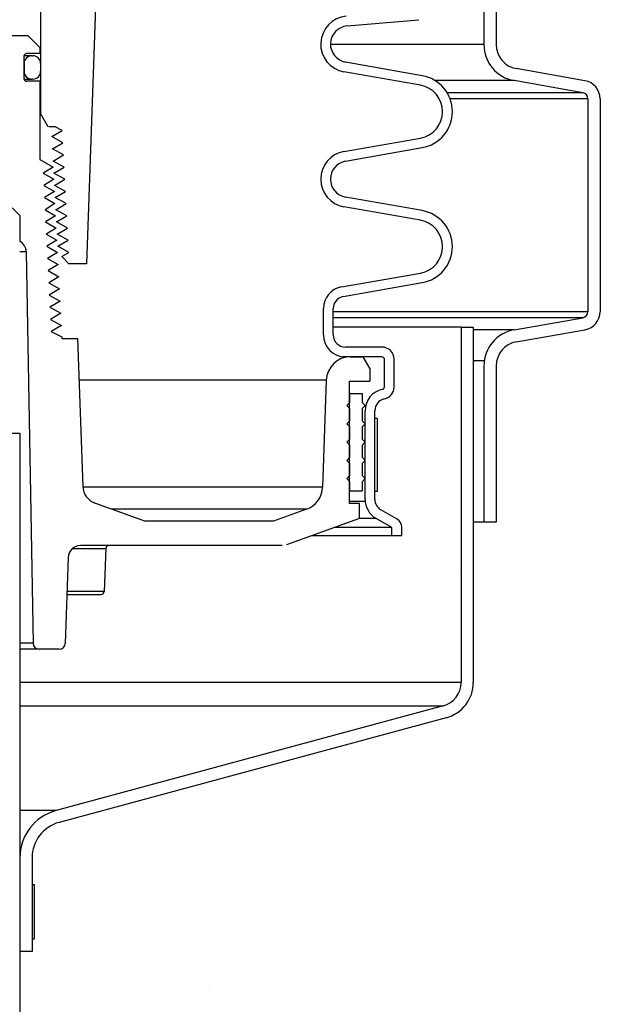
# Model space of a CAD drawing. Extents: x -169 to 2224, y 0 to 2796.
# Tile 136 of 256: x 1568.47 to 1574.44, y 394.91 to 405. Entities that reach past the tile are written whole.
import ezdxf

# ---------------------------------------------------------------- set-up
doc = ezdxf.new("R2010")
doc.units = 0
doc.header["$MEASUREMENT"] = 0
doc.header["$PDSIZE"] = 1
doc.layers.get('DEFPOINTS').update_dxf_attribs({"linetype": 'CONTINUOUS'})
for name, color, linetype in [('DIM', 3, 'CONTINUOUS'), ('GALV-4', 4, 'CONTINUOUS'), ('PEAGRAVEL-HATCH', 3, 'CONTINUOUS'), ('SPILL-BUCKET', 1, 'CONTINUOUS')]:
    doc.layers.add(name, color=color, linetype=linetype)
doc.styles.add('SIMPLEX', font='simplex')
doc.dimstyles.new('DIM64', dxfattribs={"dimscale": 64, "dimtxt": 0.09375, "dimasz": 0.09375, "dimexe": 0.0625, "dimexo": 0.0625, "dimgap": 0.046875, "dimtad": 1, "dimdec": 4, "dimzin": 3, "dimdsep": 46, "dimlunit": 4, "dimtxsty": 'SIMPLEX', "dimcen": 0, "dimclrd": 256, "dimclre": 256, "dimclrt": 256, "dimadec": 0, "dimazin": 0, "dimtfac": 1, "dimtdec": 4, "dimtmove": 0, "dimatfit": 3, "dimfxl": 1, "dimfrac": 2, "dimtolj": 1, "dimtzin": 0, "dimarcsym": 0})

# ---------------------------------------------------------------- blocks, each defined once
blk = doc.blocks.new('*D19')
at = {"layer": 'DEFPOINTS', "color": 0, "transparency": 16777216}
for p in [(1294.365, 414.289), (1931.872, 414.007), (1931.872, 136.516)]:
    blk.add_point(p, dxfattribs=at)
at = {"layer": 'DIM', "lineweight": -2, "transparency": 16777216}
for p, q in [((1294.365, 410.289), (1294.365, 132.516)), ((1931.872, 410.007), (1931.872, 132.516)), ((1300.365, 136.516), (1925.872, 136.516))]:
    blk.add_line(p, q, dxfattribs=at)
at = {"layer": 'DIM', "transparency": 16777216}
for points in [[(1300.365, 137.516), (1300.365, 135.516), (1294.365, 136.516)], [(1925.872, 137.516), (1925.872, 135.516), (1931.872, 136.516)]]:
    blk.add_solid(points, dxfattribs=at)
at = {"layer": 'DIM', "transparency": 16777216, "insert": (1613.119, 144.087), "char_height": 6, "attachment_point": 5, "style": 'SIMPLEX'}
blk.add_mtext('\\A1;53\'-1 1/2" (F.V. TANK SLAB)', dxfattribs=at)

msp = doc.modelspace()

# ---------------------------------------------------------------- hatches: boundary and pattern name
at = {"layer": 'PEAGRAVEL-HATCH'}
h = msp.add_hatch(dxfattribs=at)
h.set_pattern_fill('AR-SAND', color=256, scale=7.5, style=0)
h.set_pattern_definition([(37.5, (1705.354, 373.979), (-0.47245, 14.4512), [0, -11.4, 0, -12.75, 0, -12.1875]), (7.5, (1705.354, 373.979), (13.2733, 21.166), [0, -6.15, 0, -10.275, 0, -3.9375]), (327.5, (1696.129, 373.979), (23.3561, 0.0424), [0, -3.75, 0, -13.5, 0, -17.625]), (317.5, (1696.129, 373.979), (22.546, 6.5826), [0, -1.875, 0, -8.85, 0, -10.125])])
h.paths.add_polyline_path([(1570.33517, 414.15822), (1595.38964, 414.15822), (1595.38964, 373.97898), (1570.33517, 373.97898)])
h = msp.add_hatch(dxfattribs=at)
h.set_pattern_fill('AR-SAND', color=256, scale=7.5, style=0)
h.set_pattern_definition([(37.5, (1719.884, 371.258), (-0.47245, 14.4512), [0, -11.4, 0, -12.75, 0, -12.1875]), (7.5, (1719.884, 371.258), (13.2733, 21.166), [0, -6.15, 0, -10.275, 0, -3.9375]), (327.5, (1710.659, 371.258), (23.3561, 0.0424), [0, -3.75, 0, -13.5, 0, -17.625]), (317.5, (1710.659, 371.258), (22.546, 6.5826), [0, -1.875, 0, -8.85, 0, -10.125])])
edge = h.paths.add_edge_path()
edge.add_line((1568.58487, 410.75736), (1580.85981, 410.75736))
edge.add_arc((1580.67252, 410.76619), 0.1875, 310.000095, 357.298457, ccw=False)
edge.add_line((1580.79304, 410.62256), (1580.16258, 410.09354))
edge.add_arc((1580.2831, 409.9499), 0.1875, 490.000095, 555.380859)
edge.add_line((1580.10232, 409.90017), (1580.25881, 409.33129))
edge.add_arc((1579.77672, 409.19867), 0.5, 360, 375.380859, ccw=False)
edge.add_line((1580.27672, 409.19867), (1580.27672, 409.01619))
edge.add_line((1580.27672, 409.01619), (1580.24672, 409.01619))
edge.add_line((1580.24672, 409.01619), (1580.24672, 408.39119))
edge.add_line((1580.24672, 408.39119), (1580.27672, 408.26619))
edge.add_line((1580.27672, 408.26619), (1580.37047, 408.26619))
edge.add_line((1580.37047, 408.26619), (1580.55797, 408.26619))
edge.add_line((1580.55797, 408.26619), (1580.55797, 406.05086))
edge.add_arc((1580.30797, 406.05086), 0.25, 284.989898, 360, ccw=False)
edge.add_arc((1592.36884, 361.00728), 46.38034, 464.989886, 465.707335)
edge.add_arc((1580.0427, 404.83739), 0.85, 465.707347, 540)
edge.add_line((1579.1927, 404.83739), (1579.1927, 402.62373))
edge.add_line((1579.1927, 402.62373), (1579.19257, 402.46304))
edge.add_line((1579.19257, 402.46304), (1579.35118, 402.46304))
edge.add_line((1579.35118, 402.46304), (1579.5427, 402.62373))
edge.add_line((1579.5427, 402.62373), (1579.5427, 403.66034))
edge.add_ellipse((1579.67162, 403.74985), major_axis=(0, 0.2), ratio=0.72085956, start_angle=116.585007, end_angle=251.031832)
edge.add_line((1579.80797, 403.63592), (1579.80797, 403.32673))
edge.add_arc((1579.74191, 403.31551), 0.06701, 238.579317, 369.639978, ccw=False)
edge.add_arc((1579.68047, 403.20173), 0.0625, 424.903045, 540)
edge.add_line((1579.61797, 403.20173), (1579.61797, 402.82673))
edge.add_arc((1579.68047, 402.82673), 0.0625, 540, 630)
edge.add_line((1579.68047, 402.76423), (1579.74797, 402.76423))
edge.add_arc((1579.74797, 402.70423), 0.06, 359.979772, 450, ccw=False)
edge.add_line((1579.80797, 402.70421), (1579.80449, 392.8692))
edge.add_arc((1633.72155, 263.94838), 139.74129, 472.6955788, 474.5798006)
edge.add_arc((1576.05085, 389.38903), 1.7, 465.563139, 540)
edge.add_line((1574.35085, 389.38903), (1574.35085, 381.7636))
edge.add_line((1574.35085, 381.7636), (1573.46739, 381.7636))
edge.add_line((1573.46739, 381.7636), (1573.23086, 381.7636))
edge.add_line((1573.23086, 381.7636), (1573.96739, 380.44837))
edge.add_line((1573.96739, 380.44837), (1573.96739, 380.05001))
edge.add_arc((1574.21739, 380.05001), 0.25, 540, 630)
edge.add_line((1574.21739, 379.80001), (1574.35085, 379.80001))
edge.add_line((1574.35085, 379.80001), (1574.35085, 378.2636))
edge.add_arc((1574.10085, 378.2636), 0.25, 270, 360, ccw=False)
edge.add_line((1574.10085, 378.0136), (1574.10085, 373.0014))
edge.add_line((1574.10085, 373.0014), (1573.4821, 373.0014))
edge.add_line((1573.4821, 373.0014), (1573.4821, 372.10422))
edge.add_line((1573.4821, 372.10422), (1573.35835, 372.10422))
edge.add_line((1573.35835, 372.10422), (1573.35835, 371.69133))
edge.add_line((1573.35835, 371.69133), (1572.84771, 371.65562))
edge.add_line((1572.84771, 371.65562), (1572.84771, 371.59375))
edge.add_line((1572.84771, 371.59375), (1572.78583, 371.59375))
edge.add_line((1572.78583, 371.59375), (1572.78583, 371.25844))
edge.add_line((1572.78583, 371.25844), (1572.29083, 371.25844))
edge.add_line((1572.29083, 371.25844), (1572.29083, 371.59375))
edge.add_line((1572.29083, 371.59375), (1572.22896, 371.59375))
edge.add_line((1572.22896, 371.59375), (1572.22896, 371.65562))
edge.add_line((1572.22896, 371.65562), (1572.10521, 371.65562))
edge.add_line((1572.10521, 371.65562), (1572.10521, 371.25844))
edge.add_line((1572.10521, 371.25844), (1568.58487, 371.25844))
edge.add_line((1568.58487, 371.25844), (1568.58487, 410.75736))
h.paths.add_polyline_path([(1572.30632, 371.86873, -0.57507133), (1572.2848, 371.85475, 0.53001081), (1572.24133, 371.82584), (1572.24133, 371.60959), (1572.83533, 371.60959), (1572.83533, 371.85709), (1572.78484, 371.85709, -0.35188447), (1572.77034, 371.86873, 0.80321759)], flags=16)
h.paths.add_polyline_path([(1572.64129, 371.81749, 1), (1572.43537, 371.81749, 1)], flags=0)

# ---------------------------------------------------------------- linework, layer by layer
at = {"layer": 'GALV-4', "color": 1}
msp.add_lwpolyline([(1568.47021, 400.76292), (1568.48158, 352.51592), (1563.78479, 352.51592), (1563.77342, 400.76292)], close=True, dxfattribs=at)
at = {"layer": 'SPILL-BUCKET', "color": 1, "linetype": 'Continuous'}
for p, q in [((1573.22687, 405.95156), (1573.22687, 404.74773)), ((1573.35178, 405.95156), (1573.35178, 404.74773)), ((1569.26161, 405.55973), (1569.1548, 402.50115)), ((1568.6831, 405.24927), (1568.6831, 404.04166)), ((1571.82461, 404.93902), (1572.56063, 405.00342)), ((1563.69301, 404.84305), (1568.55169, 404.84305)), ((1568.55169, 404.84305), (1568.6766, 404.71814)), ((1568.6766, 404.71814), (1568.6766, 404.65568)), ((1568.51221, 404.6282), (1568.51221, 404.39985)), ((1568.55733, 404.63394), (1568.5128, 404.63394)), ((1568.6766, 404.65568), (1568.5397, 404.65568)), ((1568.58419, 404.63394), (1568.55733, 404.63394)), ((1568.59316, 404.63394), (1568.58419, 404.63394)), ((1568.59316, 404.63394), (1568.60315, 404.63394)), ((1568.51222, 404.554), (1568.51297, 404.554)), ((1568.51297, 404.554), (1568.51321, 404.554)), ((1568.51321, 404.554), (1568.51321, 404.47405)), ((1568.6831, 404.554), (1568.6831, 404.47405)), ((1572.59304, 404.42949), (1571.8084, 404.56784)), ((1574.26184, 404.37763), (1573.55823, 404.5017)), ((1568.51296, 404.47405), (1568.51221, 404.47405)), ((1568.51286, 404.39411), (1568.55736, 404.39411)), ((1568.51321, 404.47405), (1568.51296, 404.47405)), ((1568.55736, 404.39411), (1568.58419, 404.39411)), ((1568.58419, 404.39411), (1568.59316, 404.39411)), ((1568.60315, 404.39411), (1568.59316, 404.39411)), ((1572.57569, 404.33107), (1571.79105, 404.46943)), ((1568.6766, 404.37237), (1568.5397, 404.37237)), ((1568.6766, 404.37237), (1568.6766, 403.56985)), ((1574.24015, 404.25461), (1573.53654, 404.37868)), ((1574.29176, 404.19311), (1574.29176, 402.00926)), ((1574.41668, 404.19311), (1574.41668, 402.00926)), ((1568.68147, 404.04166), (1568.6766, 404.04166)), ((1568.6831, 404.04166), (1568.68147, 404.04166)), ((1568.76117, 403.90644), (1568.6831, 404.04166)), ((1568.83347, 403.90644), (1568.76589, 403.90644)), ((1568.90413, 403.86691), (1568.83347, 403.90644)), ((1568.79917, 403.80445), (1568.90413, 403.86691)), ((1568.91101, 403.74199), (1568.79917, 403.80445)), ((1571.79105, 403.65145), (1572.57569, 403.7898)), ((1568.80579, 403.67953), (1568.91101, 403.74199)), ((1571.8084, 403.55303), (1572.59304, 403.69139)), ((1568.91789, 403.61708), (1568.80579, 403.67953)), ((1568.8124, 403.55462), (1568.91789, 403.61708)), ((1568.6766, 403.56985), (1568.81097, 403.49216)), ((1568.81097, 403.49216), (1568.70923, 403.4297)), ((1568.92478, 403.49216), (1568.8124, 403.55462)), ((1568.81902, 403.4297), (1568.92478, 403.49216)), ((1568.70923, 403.4297), (1568.81726, 403.36725)), ((1568.93166, 403.36725), (1568.81902, 403.4297)), ((1568.81726, 403.36725), (1568.71553, 403.30479)), ((1568.71553, 403.30479), (1568.82381, 403.24233)), ((1568.82563, 403.30479), (1568.93166, 403.36725)), ((1568.93854, 403.24233), (1568.82563, 403.30479)), ((1568.82381, 403.24233), (1568.72182, 403.17988)), ((1568.72182, 403.17988), (1568.83036, 403.11742)), ((1568.83225, 403.17988), (1568.93854, 403.24233)), ((1568.94543, 403.11742), (1568.83225, 403.17988)), ((1572.59304, 403.04563), (1571.8084, 403.18398)), ((1568.83036, 403.11742), (1568.72811, 403.05496)), ((1568.83886, 403.05496), (1568.94543, 403.11742)), ((1572.57569, 402.94722), (1571.79105, 403.08557)), ((1568.47074, 402.99614), (1568.39209, 403.07479)), ((1568.47074, 402.99614), (1568.47074, 402.73121)), ((1568.72811, 403.05496), (1568.8369, 402.9925)), ((1568.8369, 402.9925), (1568.7344, 402.93005)), ((1568.95231, 402.9925), (1568.83886, 403.05496)), ((1568.84548, 402.93005), (1568.95231, 402.9925)), ((1568.7344, 402.93005), (1568.84345, 402.86759)), ((1568.95919, 402.86759), (1568.84548, 402.93005)), ((1568.84345, 402.86759), (1568.74069, 402.80513)), ((1568.74069, 402.80513), (1568.85, 402.74267)), ((1568.8521, 402.80513), (1568.95919, 402.86759)), ((1568.96608, 402.74267), (1568.8521, 402.80513)), ((1568.85, 402.74267), (1568.74699, 402.68022)), ((1568.74699, 402.68022), (1568.85654, 402.61776)), ((1568.85871, 402.68022), (1568.96608, 402.74267)), ((1568.97269, 402.61776), (1568.85871, 402.68022)), ((1568.5361, 402.62357), (1568.60615, 398.61054)), ((1568.85654, 402.61776), (1568.75328, 402.5553)), ((1568.89924, 402.57503), (1568.97269, 402.61776)), ((1568.97311, 402.50115), (1568.89924, 402.57503)), ((1568.75328, 402.5553), (1568.86309, 402.49284)), ((1568.86309, 402.49284), (1568.75957, 402.43039)), ((1569.1548, 402.50115), (1568.97311, 402.50115)), ((1568.75957, 402.43039), (1568.86964, 402.36793)), ((1571.76692, 402.26333), (1572.57569, 402.40594)), ((1568.86964, 402.36793), (1568.76586, 402.30547)), ((1568.76586, 402.30547), (1568.87618, 402.24302)), ((1571.78427, 402.16492), (1572.59304, 402.30753)), ((1568.87618, 402.24302), (1568.77215, 402.18056)), ((1568.77215, 402.18056), (1568.88273, 402.1181)), ((1568.88273, 402.1181), (1568.77844, 402.05564)), ((1568.77844, 402.05564), (1568.88928, 401.99319)), ((1568.88928, 401.99319), (1568.78473, 401.93073)), ((1571.58112, 401.77197), (1571.58112, 402.0419)), ((1571.68105, 401.77197), (1571.68105, 402.0419)), ((1568.78473, 401.93073), (1568.89582, 401.86827)), ((1568.89582, 401.86827), (1568.79103, 401.80581)), ((1573.53654, 401.82369), (1574.24015, 401.94775)), ((1568.79103, 401.80581), (1568.90195, 401.75136)), ((1573.55823, 401.70067), (1574.26184, 401.82474)), ((1568.90195, 401.75136), (1568.90195, 401.7358)), ((1568.90195, 401.7358), (1569.06245, 401.7358)), ((1569.06245, 401.7358), (1569.11548, 400.21734)), ((1572.18071, 401.64706), (1571.80596, 401.64706)), ((1571.79979, 401.54713), (1571.78127, 401.54713)), ((1571.80596, 401.54713), (1571.79979, 401.54713)), ((1572.18071, 401.54713), (1571.80596, 401.54713)), ((1571.85985, 401.54713), (1571.98367, 401.54713)), ((1571.98367, 401.54713), (1572.05579, 401.42221)), ((1572.20569, 401.2383), (1572.20569, 401.52214)), ((1572.30562, 401.2383), (1572.30562, 401.52214)), ((1572.05579, 401.42221), (1572.05579, 401.2973)), ((1573.22687, 401.45464), (1573.22687, 399.8534)), ((1573.35178, 401.45464), (1573.35178, 399.8534)), ((1571.61017, 401.30602), (1571.5719, 400.2101)), ((1571.84494, 401.2973), (1572.05579, 401.2973)), ((1571.84494, 401.2973), (1571.84494, 400.04815)), ((1572.00833, 400.08563), (1572.00833, 400.99404)), ((1572.10826, 400.08563), (1572.10826, 400.99404)), ((1569.7525, 399.86078), (1569.23865, 400.04781)), ((1571.40767, 399.98406), (1571.06897, 399.86078)), ((1571.84494, 400.04815), (1571.94649, 400.04815)), ((1571.94649, 400.04815), (1571.94649, 399.88994)), ((1572.33698, 399.88146), (1572.17072, 399.97745)), ((1571.06897, 399.86078), (1569.7525, 399.86078)), ((1571.9395, 399.8869), (1571.20204, 399.61849)), ((1572.28376, 399.79679), (1572.12075, 399.89091)), ((1573.35178, 399.8534), (1573.22687, 399.8534)), ((1572.28376, 399.71287), (1572.28376, 399.79679)), ((1572.38369, 399.71287), (1572.38369, 399.80054)), ((1572.38369, 399.71287), (1572.28376, 399.71287)), ((1569.00921, 399.58081), (1569.09615, 399.58081)), ((1571.15931, 399.61095), (1569.09063, 399.61095)), ((1569.09615, 399.58081), (1569.17169, 399.58081)), ((1569.17169, 399.58081), (1569.23488, 399.58081)), ((1569.23488, 399.58081), (1569.2849, 399.58081)), ((1569.2849, 399.58081), (1569.3211, 399.58081)), ((1569.3211, 399.58081), (1569.343, 399.58081)), ((1569.35034, 399.58081), (1569.335, 399.14143)), ((1569.343, 399.58081), (1569.35034, 399.58081)), ((1568.9658, 399.4904), (1568.93503, 398.60945)), ((1568.95255, 399.11129), (1569.04177, 399.11129)), ((1569.03883, 399.14143), (1568.95366, 399.14143)), ((1569.1147, 399.14143), (1569.03883, 399.14143)), ((1569.04177, 399.11129), (1569.11947, 399.11129)), ((1569.18041, 399.14143), (1569.1147, 399.14143)), ((1569.11947, 399.11129), (1569.18458, 399.11129)), ((1569.23522, 399.14143), (1569.18041, 399.14143)), ((1569.18458, 399.11129), (1569.23618, 399.11129)), ((1569.2785, 399.14143), (1569.23522, 399.14143)), ((1569.23618, 399.11129), (1569.27356, 399.11129)), ((1569.27356, 399.11129), (1569.2962, 399.11129)), ((1569.30977, 399.14143), (1569.2785, 399.14143)), ((1569.2962, 399.11129), (1569.30379, 399.11129)), ((1569.32867, 399.14143), (1569.30977, 399.14143)), ((1569.335, 399.14143), (1569.32867, 399.14143)), ((1568.87261, 398.54918), (1568.6686, 398.54918))]:
    msp.add_line(p, q, dxfattribs=at)
at = {"layer": 'SPILL-BUCKET', "color": 7}
for p, q in [((1573.22687, 404.74773), (1571.65363, 404.74773)), ((1573.53654, 404.37868), (1572.72585, 404.37868)), ((1574.24015, 404.25461), (1572.84848, 404.25461)), ((1574.29176, 404.19311), (1572.87844, 404.19311)), ((1568.5361, 402.62357), (1568.47074, 402.62357)), ((1574.29176, 402.00926), (1571.68105, 402.00926)), ((1574.24015, 401.94775), (1571.68105, 401.94775)), ((1572.99265, 401.85204), (1571.68105, 401.85204)), ((1573.53654, 401.82369), (1573.11757, 401.82369)), ((1573.23058, 401.50727), (1573.11757, 401.50727)), ((1571.61017, 401.30602), (1569.07746, 401.30602)), ((1571.5719, 400.2101), (1569.11573, 400.2101)), ((1572.00953, 400.06236), (1571.84494, 400.06236)), ((1571.40767, 399.98406), (1569.4138, 399.98406)), ((1572.12075, 399.8909), (1571.94649, 399.8909)), ((1573.22687, 399.8534), (1573.11757, 399.8534)), ((1572.28376, 399.79679), (1571.69192, 399.79679)), ((1572.28376, 399.71287), (1571.46137, 399.71287)), ((1568.60615, 398.61054), (1568.47074, 398.61054)), ((1568.6686, 398.54918), (1568.47074, 398.54918)), ((1572.99265, 398.20854), (1568.47074, 398.20854)), ((1568.47074, 397.96723), (1572.80748, 397.96723)), ((1568.84108, 396.89439), (1568.47074, 396.89439))]:
    msp.add_line(p, q, dxfattribs=at)
at = {"layer": 'SPILL-BUCKET', "linetype": 'Continuous'}
for p, q in [((1572.99265, 401.85204), (1572.99265, 398.20854)), ((1572.99265, 401.85204), (1573.11757, 401.85204)), ((1573.11757, 401.85204), (1573.11757, 398.20854)), ((1572.80748, 397.96723), (1568.84108, 396.89439)), ((1572.83981, 397.84657), (1568.87341, 396.77373)), ((1568.47074, 396.41176), (1568.47074, 395.45016)), ((1568.59566, 396.41176), (1568.59566, 395.45016)), ((1568.59566, 395.45016), (1568.47074, 395.45016))]:
    msp.add_line(p, q, dxfattribs=at)
at = {"layer": 'SPILL-BUCKET', "color": 7, "linetype": 'Continuous'}
for p, q in [((1571.8513, 401.17238), (1571.84493, 401.17238)), ((1571.85343, 401.17238), (1571.8513, 401.17238)), ((1571.85343, 401.0787), (1571.85343, 401.17238)), ((1571.85343, 401.17238), (1571.97835, 401.17238)), ((1571.97835, 401.17238), (1571.97835, 401.0787)), ((1571.8222, 401.04747), (1571.85343, 401.0787)), ((1571.8513, 401.0787), (1571.84493, 401.0787)), ((1571.85343, 401.0787), (1571.8513, 401.0787)), ((1571.97835, 401.0787), (1572.00957, 401.04747)), ((1571.85343, 401.01624), (1571.8222, 401.04747)), ((1571.8513, 401.01624), (1571.84493, 401.01624)), ((1571.85343, 401.01624), (1571.8513, 401.01624)), ((1571.85343, 400.89133), (1571.85343, 401.01624)), ((1572.00957, 401.04747), (1571.97835, 401.01624)), ((1571.97835, 401.01624), (1571.97835, 400.89133)), ((1571.8222, 400.8601), (1571.85343, 400.89133)), ((1571.85343, 400.82887), (1571.8222, 400.8601)), ((1571.8513, 400.89133), (1571.84493, 400.89133)), ((1571.85343, 400.89133), (1571.8513, 400.89133)), ((1571.97835, 400.89133), (1572.00957, 400.8601)), ((1572.00957, 400.8601), (1571.97835, 400.82887)), ((1572.13324, 400.91518), (1572.10826, 400.91518)), ((1572.10826, 400.16569), (1572.10826, 400.91518)), ((1572.13324, 400.91518), (1572.13324, 400.16569)), ((1571.8513, 400.82887), (1571.84493, 400.82887)), ((1571.85343, 400.82887), (1571.8513, 400.82887)), ((1571.85343, 400.70395), (1571.85343, 400.82887)), ((1571.97835, 400.82887), (1571.97835, 400.70395)), ((1571.8222, 400.67272), (1571.85343, 400.70395)), ((1571.85343, 400.6415), (1571.8222, 400.67272)), ((1571.8513, 400.70395), (1571.84493, 400.70395)), ((1571.85343, 400.70395), (1571.8513, 400.70395)), ((1571.97835, 400.70395), (1572.00957, 400.67272)), ((1572.00957, 400.67272), (1571.97835, 400.6415)), ((1571.8513, 400.6415), (1571.84493, 400.6415)), ((1571.85343, 400.6415), (1571.8513, 400.6415)), ((1571.85343, 400.51658), (1571.85343, 400.6415)), ((1571.97835, 400.6415), (1571.97835, 400.51658)), ((1571.8222, 400.48535), (1571.85343, 400.51658)), ((1571.85343, 400.45412), (1571.8222, 400.48535)), ((1571.82667, 400.48982), (1571.82478, 400.48277)), ((1571.8513, 400.51658), (1571.84493, 400.51658)), ((1571.85343, 400.51658), (1571.8513, 400.51658)), ((1571.97835, 400.51658), (1572.00957, 400.48535)), ((1572.00957, 400.48535), (1571.97835, 400.45412)), ((1571.8513, 400.45412), (1571.84493, 400.45412)), ((1571.85343, 400.45412), (1571.8513, 400.45412)), ((1571.85343, 400.32921), (1571.85343, 400.45412)), ((1571.97835, 400.45412), (1571.97835, 400.32921)), ((1571.8222, 400.29798), (1571.85343, 400.32921)), ((1571.85343, 400.26675), (1571.8222, 400.29798)), ((1571.8513, 400.32921), (1571.84493, 400.32921)), ((1571.8513, 400.26675), (1571.84493, 400.26675)), ((1571.85343, 400.32921), (1571.8513, 400.32921)), ((1571.85343, 400.26675), (1571.8513, 400.26675)), ((1571.85343, 400.17307), (1571.85343, 400.26675)), ((1571.97835, 400.32921), (1572.00957, 400.29798)), ((1572.00957, 400.29798), (1571.97835, 400.26675)), ((1571.97835, 400.26675), (1571.97835, 400.17307)), ((1571.8513, 400.17307), (1571.84493, 400.17307)), ((1571.85343, 400.17307), (1571.8513, 400.17307)), ((1571.85343, 400.17307), (1571.97835, 400.17307)), ((1572.13324, 400.16569), (1572.10826, 400.16569)), ((1568.59566, 396.13719), (1568.61564, 396.13719)), ((1568.59566, 396.13719), (1568.59566, 395.57508)), ((1568.61564, 396.13719), (1568.61564, 395.57508)), ((1568.61564, 395.57508), (1568.59566, 395.57508))]:
    msp.add_line(p, q, dxfattribs=at)
at = {"layer": 'SPILL-BUCKET', "color": 1, "linetype": 'Continuous'}
for centre, radius, start, end in [((1571.84094, 404.75237), 0.2873, 95, 260), ((1571.84094, 404.75237), 0.18737, 95, 260), ((1573.60161, 404.74773), 0.37474, 180, 260), ((1573.60161, 404.74773), 0.24983, 180, 260.000001), ((1568.5397, 404.6282), 0.02748, 90, 180), ((1568.59316, 404.554), 0.07995, 90, 180), ((1568.60315, 404.554), 0.07995, 0, 90), ((1568.5397, 404.39985), 0.02748, 180, 270), ((1568.59316, 404.47405), 0.07995, 180, 270), ((1568.60315, 404.47405), 0.07995, 270, 0), ((1572.52797, 404.06044), 0.37474, 280, 80), ((1572.52797, 404.06044), 0.27481, 280, 80), ((1574.22931, 404.19311), 0.18737, 0, 80), ((1574.22931, 404.19311), 0.06246, 0, 80.000001), ((1571.84094, 403.36851), 0.2873, 100, 260), ((1571.84094, 403.36851), 0.18737, 100, 260), ((1572.52797, 402.67658), 0.37474, 280, 80), ((1572.52797, 402.67658), 0.27481, 280, 80), ((1568.41121, 402.62139), 0.12491, 1, 61.535395), ((1571.80596, 402.0419), 0.22485, 100, 180), ((1571.80596, 402.0419), 0.12491, 99.999999, 180), ((1574.22931, 402.00926), 0.06246, 279.999999, 0), ((1574.22931, 402.00926), 0.18737, 280, 0), ((1571.80596, 401.77197), 0.22485, 180, 270), ((1571.80596, 401.77197), 0.12491, 180, 270), ((1573.60161, 401.45464), 0.37474, 100, 180), ((1573.60161, 401.45464), 0.24983, 99.999999, 180), ((1572.18071, 401.52214), 0.12491, 0, 90), ((1571.85985, 401.2973), 0.24983, 90, 178), ((1572.18071, 401.52214), 0.02498, 0, 90), ((1572.23317, 400.99404), 0.22485, 102.122352, 180), ((1572.18071, 401.2383), 0.02498, 282.122353, 0), ((1572.18071, 401.2383), 0.12491, 282.122352, 0), ((1572.23317, 400.99404), 0.12491, 102.122352, 180), ((1569.30274, 400.22388), 0.18737, 182, 250), ((1571.32223, 400.21882), 0.24983, 290.000001, 358), ((1572.23317, 400.08563), 0.22485, 180, 240), ((1572.23317, 400.08563), 0.12491, 180, 240), ((1572.29026, 399.80054), 0.09344, 0, 60.000001), ((1569.09063, 399.48604), 0.12491, 90, 178), ((1569.38155, 399.57972), 0.03123, 90, 178), ((1569.30379, 399.14252), 0.03123, 270, 358), ((1568.6686, 398.61163), 0.06246, 181, 270), ((1568.87261, 398.61163), 0.06246, 270, 358)]:
    msp.add_arc(centre, radius, start, end, dxfattribs=at)
at = {"layer": 'SPILL-BUCKET', "linetype": 'Continuous'}
for centre, radius, start, end in [((1572.74282, 398.20854), 0.24983, 285, 0), ((1572.74282, 398.20854), 0.37474, 284.999999, 0), ((1568.9704, 396.41176), 0.49966, 105, 180), ((1568.9704, 396.41176), 0.37474, 104.999999, 180)]:
    msp.add_arc(centre, radius, start, end, dxfattribs=at)

# ---------------------------------------------------------------- dimensions: what is measured, and where the dimension line sits
at = {"layer": 'DIM'}
dim = msp.add_linear_dim(base=(1931.87181, 136.51592), p1=(1294.36544, 414.28861), p2=(1931.87181, 414.00736), angle=0, text='<> (F.V. TANK SLAB)', dimstyle='DIM64', dxfattribs=at)
dim.commit()
dim.dimension.update_dxf_attribs({"geometry": '*D19', "text_midpoint": (1613.11863, 144.08735)})

doc.saveas('drawing.dxf')
